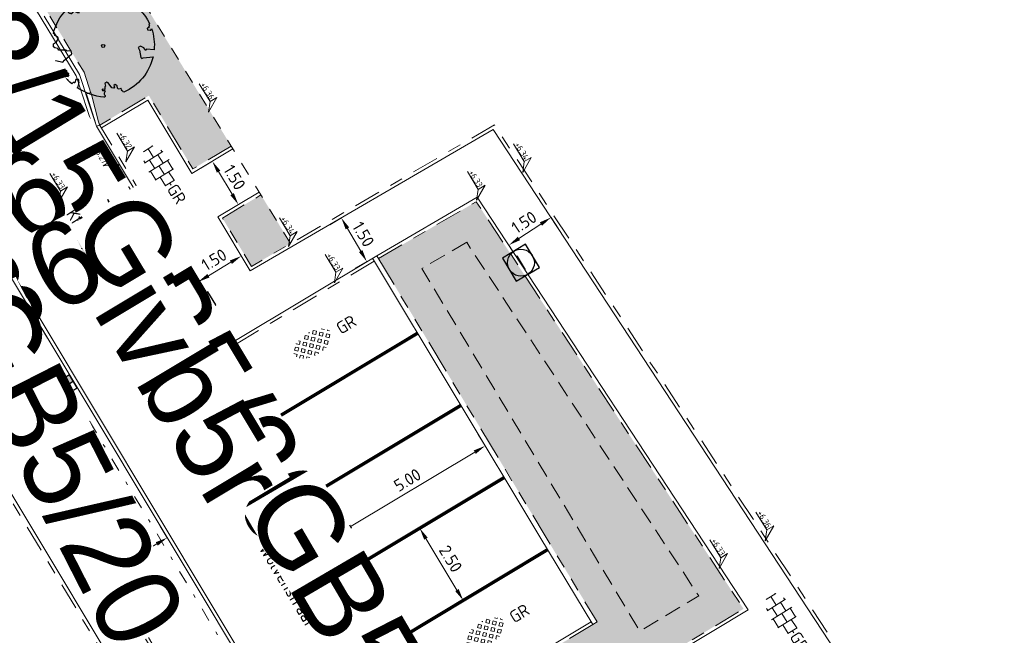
# Model space of a CAD drawing. Header units: metres. Extents: x 155090 to 155676, y 461362 to 461889.
# Tile 72 of 98: x 155256 to 155285, y 461663 to 461681. Entities that reach past the tile are written whole.
import ezdxf
from ezdxf.enums import TextEntityAlignment as Align

# ---------------------------------------------------------------- set-up
doc = ezdxf.new("R2018")
doc.units = ezdxf.units.M
for name, pattern in [('DASHED', [0.75, 0.5, -0.25]), ('VH-GELEIDEBAND', [6, 2, -2, 0, -2]), ('VH-OPSLUITBAND-SO', [10, 4, -2, 2, -2]), ('VH-TROTTOIRBAND_130-150', [15, 5, -2, 2, -2, 2, -2]), ('VW-5050_STREEP', [1, 0.5, -0.5]), ('XX-HIDDEN', [4, 2, -2]), ('ZZ-HIDDEN-SO', [4, 2, -2])]:
    doc.linetypes.add(name, pattern=pattern)
doc.layers.get('0').update_dxf_attribs({"lineweight": 18})
doc.layers.get('Defpoints').update_dxf_attribs({"lineweight": 18})
for name, color, linetype, lineweight in [('B-WE-VH-VERHARDING_HALFVERHARDING_GRASBETONSTEEN-S-200', 130, 'Continuous', 18), ('N-WE-GR-BOOM-S', 90, 'Continuous', 25), ('N-WE-RI-OVERIG_RIOOLPUT_INSPECTIE-S-200', 10, 'Continuous', 25), ('N-WE-VH-KANTOPSLUITING-T18', 10, 'Continuous', 18), ('N-WE-VH-KANTOPSLUITING_GELEIDEBAND_50 200-G', 20, 'VH-GELEIDEBAND', 18), ('N-WE-VH-KANTOPSLUITING_OPSLUITBAND_100X200-G', 150, 'VH-OPSLUITBAND-SO', 18), ('N-WE-VH-KANTOPSLUITING_TROTTOIRBAND_130 150X250-G', 210, 'VH-TROTTOIRBAND_130-150', 18), ('N-WE-VH-KANTOPSLUITING_VERLOOP-S', 10, 'Continuous', 9), ('N-WE-VH-KANTOPSLUITING_VERLOOPBAND-S', 7, 'Continuous', 18), ('N-WE-VH-KANTOPSLUITING_VOORKANT_BAND-G', 50, 'Continuous', 18), ('N-WE-VH-KANTVERHARDING_STREKLAAG-G', 60, 'Continuous', 18), ('N-WE-VH-MATERIAAL_GRENS-G', 7, 'XX-HIDDEN', 18), ('N-WE-VH-VERHARDING_SBS-KF-KLEUR-KV-S', 7, 'Continuous', 18), ('N-WE-VH-VERHARDING_TEGEL-KLEUR-DUN-S', 7, 'Continuous', 18), ('N-WE-VW-MARKERING_DWARS_OVERSTEEK_KANALISATIESTREEP50_010-G', 7, 'VW-5050_STREEP', 18), ('X-XX-AL-HOOGTELABEL-S', 7, 'Continuous', 18), ('X-XX-AL-M', 7, 'Continuous', 18), ('X-XX-AL-T18', 10, 'Continuous', 18)]:
    doc.layers.add(name, color=color, linetype=linetype, lineweight=lineweight)
for name, color, linetype, lineweight, true_color in [('N-WE-GR-Groen-A-200', 7, 'Continuous', 18, 0x52a500), ('N-WE-GR-MATERIAALGRENS-G', 7, 'ZZ-HIDDEN-SO', 18, 0x00e600), ('N-WE-RI-HWA_KOLK-S-200', 150, 'Continuous', 25, 0x007fff)]:
    doc.layers.add(name, color=color, linetype=linetype, lineweight=lineweight, true_color=true_color)
doc.styles.add('NLCS-ISO', font='NLCS-ISO.ttf')
doc.styles.add('NLCS-ISO-M200-T18', font='NLCS-ISO.ttf', dxfattribs={"height": 0.36})
doc.dimstyles.new('NLCS-M200-T18-PIJL_L2_H2', dxfattribs={"dimscale": 0.2, "dimtxt": 0.36, "dimasz": 1.8, "dimexe": 2, "dimexo": 2, "dimgap": 0.7, "dimtad": 1, "dimzin": 0, "dimdsep": 46, "dimtxsty": 'NLCS-ISO-M200-T18', "dimcen": 0, "dimdle": 2, "dimclrd": 256, "dimclre": 256, "dimclrt": 10, "dimazin": 0, "dimtfac": 1, "dimtofl": 0, "dimtmove": 0, "dimatfit": 3, "dimfxl": 2, "dimfxlon": 1, "dimtfill": 1, "dimtfillclr": 256, "dimtolj": 1, "dimtzin": 0, "dimlwd": -1, "dimlwe": -1, "dimarcsym": 0})

# ---------------------------------------------------------------- blocks, each defined once
blk = doc.blocks.new('*D35')
at = {"layer": 'Defpoints', "color": 0, "transparency": 16777216}
for p in [(155259.965, 461665.605), (155259.965, 461665.605), (155258.25, 461664.576)]:
    blk.add_point(p, dxfattribs=at)
at = {"layer": 'X-XX-AL-M', "transparency": 16777216}
for p, q in [((155259.965, 461665.605), (155259.759, 461665.948)), ((155258.559, 461664.761), (155259.656, 461665.419)), ((155258.25, 461664.576), (155258.044, 461664.919))]:
    blk.add_line(p, q, dxfattribs=at)
for points in [[(155259.626, 461665.471), (155259.687, 461665.368), (155259.965, 461665.605)], [(155258.528, 461664.812), (155258.59, 461664.709), (155258.25, 461664.576)]]:
    blk.add_solid(points, dxfattribs=at)
at = {"layer": 'X-XX-AL-M', "color": 10, "transparency": 16777216, "insert": (155258.943, 461665.364), "char_height": 0.36, "attachment_point": 5, "rotation": 30.9646, "style": 'NLCS-ISO-M200-T18', "bg_fill": 3, "box_fill_scale": 1.1, "bg_fill_color": 256, "bg_fill_true_color": 13158600, "bg_fill_transparency": 0}
blk.add_mtext('\\A1;2.00', dxfattribs=at)
blk = doc.blocks.new('*U32')
h = blk.add_hatch(color=254)
h.dxf.hatch_style = 1
edge = h.paths.add_edge_path()
edge.add_ellipse((-0.07, -0.2), major_axis=(-3.43, 0), ratio=0.525143, start_angle=0, end_angle=360)
at = {"lineweight": 9}
for p, q in [((-2.23, -0.74), (0, 1.48)), ((-0.1, 1.58), (1.48, 0)), ((-3.44, -0.47), (-2.97, 0)), ((-3.31, 0.34), (-1.48, -1.48)), ((-2.52, 1.03), (-1.48, 0)), ((-2.23, 0.74), (-1.57, 1.4)), ((-1.77, -1.77), (0, 0)), ((-0.74, 0.74), (1.48, -1.48)), ((0.74, 0.74), (1.4, 1.4)), ((0.74, -0.74), (2.46, 0.98)), ((1.06, -1.91), (2.97, 0)), ((2.23, 0.74), (3.31, -0.34)), ((-0.74, -0.74), (0.5, -1.99)), ((2.23, -0.74), (2.72, -1.24)), ((-0.52, -2), (0, -1.48))]:
    blk.add_line(p, q, dxfattribs=at)
at = {"style": 'NLCS-ISO'}
blk.add_attdef('FORMAAT', text='', height=1.8, dxfattribs=at).set_placement((-3.47, -0.22), align=Align.MIDDLE_RIGHT)
blk.add_attdef('KLEUR', text='', height=1.8, dxfattribs=at).set_placement((3.32, -0.22), align=Align.MIDDLE_LEFT)
blk = doc.blocks.new('*U46')
at = {"lineweight": 9}
for p, q in [((-1.84, 1.5), (-1.5, 1.5)), ((-1.5, -1.6), (-1.5, 1.6)), ((0, -1.78), (0, 1.78)), ((0, 1.5), (1.5, 1.5)), ((1.5, -1.6), (1.5, 1.6)), ((-3.08, 0.75), (-3, 0.75)), ((-3, -0.83), (-3, 0.83)), ((-3, 0), (-1.5, 0)), ((-1.5, 0.75), (0, 0.75)), ((0, 0), (1.5, 0)), ((1.5, 0.75), (3, 0.75)), ((3, -0.83), (3, 0.83)), ((3, 0), (3.39, 0)), ((-3.08, -0.75), (-3, -0.75)), ((-1.5, -0.75), (0, -0.75)), ((1.5, -0.75), (3, -0.75)), ((-1.84, -1.5), (-1.5, -1.5)), ((0, -1.5), (1.5, -1.5))]:
    blk.add_line(p, q, dxfattribs=at)
at = {"style": 'NLCS-ISO'}
blk.add_attdef('FORMAAT', text='', height=1.8, dxfattribs=at).set_placement((-3.18, 0), align=Align.MIDDLE_RIGHT)
blk.add_attdef('KLEUR', text='', height=1.8, dxfattribs=at).set_placement((3.49, 0), align=Align.MIDDLE_LEFT)
blk = doc.blocks.new('*U50')
at = {"lineweight": 30, "flags": 106}
blk.add_attdef('OB', text='', height=0.36, dxfattribs=at).set_placement((0, 0.1), align=Align.BOTTOM_CENTER)
blk = doc.blocks.new('*U51')
at = {"lineweight": 30, "flags": 106}
blk.add_attdef('OB', text='', height=0.36, dxfattribs=at).set_placement((0, 0.1), align=Align.BOTTOM_CENTER)
blk = doc.blocks.new('*D73')
at = {"layer": 'Defpoints', "color": 0, "transparency": 16777216}
for p in [(155271.265, 461675.27), (155271.362, 461675.122)]:
    blk.add_point(p, dxfattribs=at)
at = {"layer": 'X-XX-AL-M', "transparency": 16777216}
for p, q in [((155271.362, 461675.122), (155271.582, 461674.788)), ((155270.409, 461674.497), (155271.061, 461674.925)), ((155270.108, 461674.299), (155270.327, 461673.965))]:
    blk.add_line(p, q, dxfattribs=at)
for points in [[(155271.028, 461674.975), (155271.094, 461674.874), (155271.362, 461675.122)], [(155270.376, 461674.547), (155270.442, 461674.447), (155270.108, 461674.299)]]:
    blk.add_solid(points, dxfattribs=at)
at = {"layer": 'X-XX-AL-M', "color": 10, "transparency": 16777216, "insert": (155270.56, 461674.978), "char_height": 0.36, "attachment_point": 5, "rotation": 33.2563, "style": 'NLCS-ISO-M200-T18', "bg_fill": 3, "box_fill_scale": 1.1, "bg_fill_color": 256, "bg_fill_true_color": 13158600, "bg_fill_transparency": 0}
blk.add_mtext('\\A1;1.50', dxfattribs=at)
at = {"layer": 'Defpoints', "color": 0, "transparency": 16777216}
blk.add_point((155270.011, 461674.448), dxfattribs=at)
blk = doc.blocks.new('*D98')
at = {"layer": 'Defpoints', "color": 0, "transparency": 16777216}
for p in [(155265.136, 461675.108), (155265.172, 461675.129), (155265.927, 461673.833)]:
    blk.add_point(p, dxfattribs=at)
at = {"layer": 'X-XX-AL-M', "transparency": 16777216}
for p, q in [((155265.136, 461675.108), (155264.79, 461674.906)), ((155265.71, 461674.123), (155265.317, 461674.797)), ((155265.891, 461673.812), (155265.546, 461673.61))]:
    blk.add_line(p, q, dxfattribs=at)
for points in [[(155265.369, 461674.827), (155265.265, 461674.766), (155265.136, 461675.108)], [(155265.762, 461674.153), (155265.658, 461674.093), (155265.891, 461673.812)]]:
    blk.add_solid(points, dxfattribs=at)
at = {"layer": 'X-XX-AL-M', "color": 10, "transparency": 16777216, "insert": (155265.79, 461674.621), "char_height": 0.36, "attachment_point": 5, "rotation": 300.2332, "style": 'NLCS-ISO-M200-T18', "bg_fill": 3, "box_fill_scale": 1.1, "bg_fill_color": 256, "bg_fill_true_color": 13158600, "bg_fill_transparency": 0}
blk.add_mtext('\\A1;1.50', dxfattribs=at)
blk = doc.blocks.new('*U250')
at = {"lineweight": 18}
for p, q in [((-2.46, 2.07), (-2.46, 4.47)), ((-2.46, 4.47), (0, 0)), ((-8.66, 2.07), (-2.46, 2.07)), ((0, 0), (-2.46, 2.07))]:
    blk.add_line(p, q, dxfattribs=at)
at = {"lineweight": 18, "style": 'NLCS-ISO'}
blk.add_attdef('...', text='', height=1.8, dxfattribs=at).set_placement((-5.56, 1.65), align=Align.BOTTOM_CENTER)
blk = doc.blocks.new('SVH-GRASBETONSTEEN_02_KL-SO')
for p, q in [((-1.48, 1.29), (-1.69, 1.5)), ((-0.77, 1.29), (-0.41, 1.65)), ((-0.06, 1.29), (-0.41, 1.65)), ((0.3, 1.65), (0.22, 1.72)), ((0.3, 1.65), (0.36, 1.71)), ((0.65, 1.29), (0.99, 1.63)), ((1.36, 1.29), (1.04, 1.62)), ((-2.9, -0.13), (-3.26, 0.22)), ((-2.9, 0.58), (-2.55, 0.93)), ((-2.55, 0.22), (-2.9, 0.58)), ((-2.19, 0.58), (-2.55, 0.93)), ((-2.55, 0.22), (-2.19, 0.58)), ((-2.19, 1.29), (-2.16, 1.32)), ((-1.84, 0.93), (-2.19, 1.29)), ((-2.19, -0.13), (-1.84, 0.22)), ((-1.84, 0.93), (-1.48, 1.29)), ((-1.48, -0.13), (-1.84, 0.22)), ((-1.48, 0.58), (-1.13, 0.93)), ((-1.13, 0.22), (-1.48, 0.58)), ((-0.77, 0.58), (-1.13, 0.93)), ((-1.13, 0.22), (-0.77, 0.58)), ((-0.41, 0.93), (-0.77, 1.29)), ((-0.77, -0.13), (-0.41, 0.22)), ((-0.41, 0.93), (-0.06, 1.29)), ((-0.06, -0.13), (-0.41, 0.22)), ((-0.06, 0.58), (0.3, 0.93)), ((0.3, 0.22), (-0.06, 0.58)), ((0.65, 0.58), (0.3, 0.93)), ((0.3, 0.22), (0.65, 0.58)), ((1.01, 0.93), (0.65, 1.29)), ((0.65, -0.13), (1.01, 0.22)), ((1.01, 0.93), (1.36, 1.29)), ((1.36, -0.13), (1.01, 0.22)), ((1.36, 0.58), (1.72, 0.93)), ((1.72, 0.22), (1.36, 0.58)), ((2.08, 0.58), (1.72, 0.93)), ((1.72, 0.22), (2.08, 0.58)), ((2.08, -0.13), (2.43, 0.22)), ((2.43, 0.93), (2.13, 1.24)), ((2.43, 0.93), (2.5, 1)), ((2.79, -0.13), (2.43, 0.22)), ((2.79, 0.58), (2.85, 0.65)), ((3.02, 0.35), (2.79, 0.58)), ((-3.18, -0.41), (-2.9, -0.13)), ((-2.87, -0.81), (-2.55, -0.49)), ((-2.19, -0.84), (-2.55, -0.49)), ((-2.47, -1.12), (-2.19, -0.84)), ((-1.84, -0.49), (-2.19, -0.13)), ((-1.99, -1.36), (-1.84, -1.2)), ((-1.84, -0.49), (-1.48, -0.13)), ((-1.53, -1.51), (-1.84, -1.2)), ((-1.48, -0.84), (-1.13, -0.49)), ((-1.13, -1.2), (-1.48, -0.84)), ((-0.77, -0.84), (-1.13, -0.49)), ((-1.13, -1.2), (-0.77, -0.84)), ((-0.41, -0.49), (-0.77, -0.13)), ((-0.77, -1.56), (-0.41, -1.2)), ((-0.41, -0.49), (-0.06, -0.13)), ((-0.06, -1.56), (-0.41, -1.2)), ((-0.06, -0.84), (0.3, -0.49)), ((0.3, -1.2), (-0.06, -0.84)), ((0.65, -0.84), (0.3, -0.49)), ((0.3, -1.2), (0.65, -0.84)), ((1.01, -0.49), (0.65, -0.13)), ((0.65, -1.56), (1.01, -1.2)), ((1.01, -0.49), (1.36, -0.13)), ((1.32, -1.51), (1.01, -1.2)), ((1.36, -0.84), (1.72, -0.49)), ((1.72, -1.2), (1.36, -0.84)), ((2.08, -0.84), (1.72, -0.49)), ((1.72, -1.2), (2.08, -0.84)), ((2.43, -0.49), (2.08, -0.13)), ((2.43, -0.49), (2.79, -0.13)), ((-0.66, -1.66), (-0.77, -1.56)), ((-0.19, -1.69), (-0.06, -1.56)), ((0.73, -1.63), (0.65, -1.56))]:
    blk.add_line(p, q)
at = {"style": 'NLCS-ISO'}
blk.add_attdef('FORMAAT', text='', height=1.8, dxfattribs=at).set_placement((-4.31, -0.13), align=Align.MIDDLE_RIGHT)
blk.add_attdef('KLEUR', text='', height=1.8, dxfattribs=at).set_placement((4.19, -0.13), align=Align.MIDDLE_LEFT)
at = {"style": 'NLCS-ISO', "flags": 1}
blk.add_attdef('FUNCTIE', text='', height=1.8, dxfattribs=at).set_placement((-0.06, -2.88), align=Align.TOP_CENTER)
blk = doc.blocks.new('*D286')
at = {"layer": 'Defpoints', "color": 0, "transparency": 16777216}
for p in [(155269.405, 461668.333), (155265.119, 461665.758), (155265.119, 461665.758)]:
    blk.add_point(p, dxfattribs=at)
at = {"layer": 'X-XX-AL-M', "transparency": 16777216}
for p, q in [((155269.405, 461668.333), (155269.2, 461668.676)), ((155269.097, 461668.147), (155265.428, 461665.944)), ((155265.119, 461665.758), (155264.913, 461666.101))]:
    blk.add_line(p, q, dxfattribs=at)
for points in [[(155269.066, 461668.199), (155269.128, 461668.096), (155269.405, 461668.333)], [(155265.397, 461665.995), (155265.459, 461665.892), (155265.119, 461665.758)]]:
    blk.add_solid(points, dxfattribs=at)
at = {"layer": 'X-XX-AL-M', "color": 10, "transparency": 16777216, "insert": (155267.098, 461667.32), "char_height": 0.36, "attachment_point": 5, "rotation": 30.9905, "style": 'NLCS-ISO-M200-T18', "bg_fill": 3, "box_fill_scale": 1.1, "bg_fill_color": 256, "bg_fill_true_color": 13158600, "bg_fill_transparency": 0}
blk.add_mtext('\\A1;5.00', dxfattribs=at)
blk = doc.blocks.new('*D287')
at = {"layer": 'Defpoints', "color": 0, "transparency": 16777216}
for p in [(155267.692, 461666.025), (155268.754, 461663.742), (155268.984, 461663.88)]:
    blk.add_point(p, dxfattribs=at)
at = {"layer": 'X-XX-AL-M', "transparency": 16777216}
for p, q in [((155267.462, 461665.886), (155267.119, 461665.68)), ((155267.648, 461665.578), (155268.568, 461664.05)), ((155268.754, 461663.742), (155268.411, 461663.535))]:
    blk.add_line(p, q, dxfattribs=at)
for points in [[(155267.699, 461665.609), (155267.596, 461665.547), (155267.462, 461665.886)], [(155268.62, 461664.081), (155268.517, 461664.019), (155268.754, 461663.742)]]:
    blk.add_solid(points, dxfattribs=at)
at = {"layer": 'X-XX-AL-M', "color": 10, "transparency": 16777216, "insert": (155268.382, 461664.979), "char_height": 0.36, "attachment_point": 5, "rotation": 301.0715, "style": 'NLCS-ISO-M200-T18', "bg_fill": 3, "box_fill_scale": 1.1, "bg_fill_color": 256, "bg_fill_true_color": 13158600, "bg_fill_transparency": 0}
blk.add_mtext('\\A1;2.50', dxfattribs=at)
blk = doc.blocks.new('SVH-VERLOOPBAND_TROTTOIRBAND 130 150X250 HD_OPSLUITBAND 100X200 HD_RECHTS_L1000-MM_DYN')
blk.add_lwpolyline([(1000, 100), (900, 100), (100, 150), (0, 150), (0, 0), (1000, 0)], close=True)
blk.add_lwpolyline([(100, 20), (0, 20), (100, 20), (900, 0)])
blk = doc.blocks.new('SVH-GELEIDEBAND INRITVERLOOPBAND_50 200X200_RECHTS_L1000_HD-MM')
blk.add_lwpolyline([(1000, 0), (0, 0), (0, 200), (1000, 200)], close=True)
blk.add_lwpolyline([(100, 0), (900, 150), (1000, 150)])
blk = doc.blocks.new('*U319')
at = {"lineweight": 30, "flags": 106}
blk.add_attdef('OB', text='', height=0.36, dxfattribs=at).set_placement((0, 0.1), align=Align.BOTTOM_CENTER)
blk = doc.blocks.new('*D321')
at = {"layer": 'Defpoints', "color": 0, "transparency": 16777216}
for p in [(155261.306, 461676.791), (155262.078, 461675.506), (155262.078, 461675.506)]:
    blk.add_point(p, dxfattribs=at)
at = {"layer": 'X-XX-AL-M', "transparency": 16777216}
for p, q in [((155261.306, 461676.791), (155260.963, 461676.586)), ((155261.491, 461676.483), (155261.893, 461675.814)), ((155262.078, 461675.506), (155261.735, 461675.3))]:
    blk.add_line(p, q, dxfattribs=at)
for points in [[(155261.543, 461676.514), (155261.44, 461676.452), (155261.306, 461676.791)], [(155261.944, 461675.845), (155261.841, 461675.783), (155262.078, 461675.506)]]:
    blk.add_solid(points, dxfattribs=at)
at = {"layer": 'X-XX-AL-M', "color": 10, "transparency": 16777216, "insert": (155261.966, 461676.313), "char_height": 0.36, "attachment_point": 5, "rotation": 300.9905, "style": 'NLCS-ISO-M200-T18', "bg_fill": 3, "box_fill_scale": 1.1, "bg_fill_color": 256, "bg_fill_true_color": 13158600, "bg_fill_transparency": 0}
blk.add_mtext('\\A1;1.50', dxfattribs=at)
blk = doc.blocks.new('*D322')
at = {"layer": 'Defpoints', "color": 0, "transparency": 16777216}
for p in [(155262.086, 461674.11), (155262.166, 461673.976)]:
    blk.add_point(p, dxfattribs=at)
at = {"layer": 'X-XX-AL-M', "transparency": 16777216}
for p, q in [((155262.166, 461673.976), (155262.372, 461673.634)), ((155261.189, 461673.389), (155261.857, 461673.791)), ((155260.88, 461673.204), (155261.086, 461672.861))]:
    blk.add_line(p, q, dxfattribs=at)
for points in [[(155261.827, 461673.842), (155261.888, 461673.74), (155262.166, 461673.976)], [(155261.158, 461673.441), (155261.22, 461673.338), (155260.88, 461673.204)]]:
    blk.add_solid(points, dxfattribs=at)
at = {"layer": 'X-XX-AL-M', "color": 10, "transparency": 16777216, "insert": (155261.358, 461673.865), "char_height": 0.36, "attachment_point": 5, "rotation": 30.9905, "style": 'NLCS-ISO-M200-T18', "bg_fill": 3, "box_fill_scale": 1.1, "bg_fill_color": 256, "bg_fill_true_color": 13158600, "bg_fill_transparency": 0}
blk.add_mtext('\\A1;1.50', dxfattribs=at)
at = {"layer": 'Defpoints', "color": 0, "transparency": 16777216}
blk.add_point((155260.8, 461673.337), dxfattribs=at)
blk = doc.blocks.new('SGR-BOOM_05')
blk.add_lwpolyline([(0.433, 4.712), (0.441, 4.722), (0.45, 4.731), (0.457, 4.739), (0.465, 4.746), (0.473, 4.754), (0.48, 4.761), (0.487, 4.77), (0.494, 4.779), (0.501, 4.79), (0.508, 4.802), (0.513, 4.817), (0.516, 4.836), (0.517, 4.858), (0.515, 4.885), (0.509, 4.916), (0.475, 5.034, -0.52938), (0.529, 5.099, -0.087139), (2.218, 4.625, -0.372341), (2.284, 4.473), (2.354, 4.119), (2.18, 3.946), (1.992, 3.985), (1.767, 3.817), (1.853, 3.602), (2.086, 3.527), (2.712, 3.671), (2.864, 3.587), (2.85, 3.453), (2.707, 3.365), (2.577, 2.941), (2.743, 2.67), (3.168, 3.347, -0.504641), (3.406, 3.14, 0.331948), (3.544, 2.921, 0.282008), (3.993, 3.004), (3.957, 2.985, -0.512156), (4.163, 2.984, -0.16076), (5.094, -0.056), (4.977, -0.169), (4.976, -0.294), (4.862, -0.315), (4.876, -0.438), (4.698, -0.381), (4.644, -0.519), (4.864, -0.665), (4.933, -0.72), (5.054, -0.599, -0.106371), (4.341, -2.61), (3.705, -2.201), (3.588, -2.282), (3.512, -1.945), (3.286, -1.673), (3.024, -1.676), (3.03, -1.99), (2.83, -2.678), (2.861, -2.809), (3.005, -2.829), (3.93, -3.183, -0.236298), (-0.225, -5.013, 0.159625), (-0.347, -4.77, 0.350802), (-0.315, -4.528, -0.504641), (-0.6, -4.393), (-0.531, -4.17), (-0.647, -3.962), (-0.802, -3.978), (-0.825, -4.144), (-0.942, -4.211), (-1.08, -4.106), (-1.2, -3.475), (-1.291, -3.384), (-1.522, -3.391), (-1.586, -3.665), (-1.68, -3.694), (-1.769, -3.923), (-2.003, -3.798, 0.733583), (-1.918, -3.973, -0.861625), (-1.87, -4.128, 0.279978), (-2.043, -4.393), (-2.036, -4.403, -0.827056), (-2.208, -4.583, -0.116774), (-4.152, -2.556), (-4.114, -2.549), (-4.084, -2.541), (-4.059, -2.531), (-4.039, -2.52), (-4.024, -2.509), (-4.013, -2.498), (-4.004, -2.486), (-3.768, -2.184), (-3.762, -2.173), (-3.758, -2.163), (-3.755, -2.153), (-3.752, -2.143), (-3.748, -2.133), (-3.745, -2.123), (-3.74, -2.111), (-3.735, -2.099), (-3.729, -2.085), (-3.721, -2.071), (-3.713, -2.056), (-3.705, -2.04), (-3.697, -2.024), (-3.689, -2.007), (-3.682, -1.991), (-3.676, -1.975), (-3.671, -1.959), (-3.668, -1.944), (-3.666, -1.929), (-3.665, -1.916), (-3.666, -1.904), (-3.668, -1.893), (-3.671, -1.884), (-3.676, -1.877), (-3.682, -1.872), (-3.69, -1.869), (-3.698, -1.867), (-3.708, -1.866), (-3.718, -1.865), (-3.729, -1.864), (-3.74, -1.863), (-3.752, -1.86), (-3.764, -1.856), (-3.776, -1.85), (-3.788, -1.843), (-3.801, -1.835), (-3.813, -1.826), (-3.826, -1.816), (-3.84, -1.806), (-3.853, -1.796), (-3.866, -1.785), (-3.88, -1.774), (-3.893, -1.762), (-3.907, -1.75), (-4.15, -2.028), (-4.162, -2.015), (-4.173, -2), (-4.183, -1.984), (-4.193, -1.968), (-4.204, -1.951), (-4.219, -1.938), (-4.242, -1.928), (-4.274, -1.924), (-4.319, -1.929), (-4.379, -1.942), (-4.457, -1.967, -0.040997), (-4.791, -1.027), (-4.617, -1.057), (-4.463, -1.156), (-4.38, -1.082), (-4.281, -0.927), (-4.376, -0.782), (-4.323, -0.567), (-4.52, -0.551), (-4.652, -0.423), (-4.892, -0.58, -0.05814), (-4.988, 0.829), (-4.852, 0.802), (-4.298, 0.364), (-4.06, 0.447), (-3.128, 0.693), (-3.049, 1), (-3.409, 1.144), (-3.464, 1.261), (-4.121, 1.584), (-4.136, 1.769), (-4.358, 1.957), (-4.448, 2.14), (-4.297, 2.378), (-3.958, 2.431), (-3.65, 2.633), (-3.646, 2.84), (-3.838, 3.066), (-3.787, 3.162), (-3.863, 3.31, -0.13428), (-1.664, 4.835, -0.541727), (-1.597, 4.783), (-1.608, 4.639), (-1.605, 4.565), (-1.595, 4.508), (-1.579, 4.465), (-1.558, 4.434), (-1.535, 4.41), (-1.511, 4.392), (-1.487, 4.376), (-1.465, 4.359), (-1.446, 4.342), (-1.428, 4.325), (-1.411, 4.309), (-1.395, 4.295), (-1.38, 4.284), (-1.364, 4.276), (-1.347, 4.272), (-1.33, 4.272), (-1.312, 4.277), (-1.292, 4.285), (-1.273, 4.294), (-1.252, 4.305), (-1.232, 4.316), (-1.211, 4.327), (-1.189, 4.336), (-1.168, 4.342), (-1.147, 4.347), (-1.126, 4.35), (-1.105, 4.353), (-1.085, 4.356), (-1.066, 4.36), (-1.048, 4.365), (-1.031, 4.372), (-1.015, 4.382), (-1, 4.394), (-0.986, 4.408), (-0.973, 4.424), (-0.963, 4.324), (-0.94, 4.298), (-0.834, 4.118), (-0.611, 3.996), (-0.927, 4.508), (-0.921, 4.523), (-0.917, 4.539), (-0.915, 4.553), (-0.916, 4.568), (-0.92, 4.583), (-0.927, 4.598), (-0.938, 4.613), (-0.953, 4.629), (-0.972, 4.647), (-0.994, 4.667), (-1.02, 4.691), (-1.05, 4.719), (-1.082, 4.754), (-1.117, 4.795), (-1.199, 4.901, -0.543104), (-1.171, 4.981, -0.046766), (-0.234, 5.117, -0.385168), (-0.182, 5.074), (-0.152, 4.882), (-0.138, 4.822), (-0.121, 4.78), (-0.104, 4.753), (-0.085, 4.737), (-0.066, 4.73), (-0.047, 4.727), (-0.027, 4.726), (-0.009, 4.724), (0.009, 4.72), (0.027, 4.716), (0.044, 4.71), (0.061, 4.704), (0.077, 4.697), (0.093, 4.689), (0.109, 4.682), (0.124, 4.675), (0.139, 4.668), (0.153, 4.66), (0.167, 4.653), (0.18, 4.645), (0.191, 4.638), (0.202, 4.629), (0.211, 4.621), (0.219, 4.611), (0.225, 4.602), (0.231, 4.593), (0.236, 4.584), (0.242, 4.576), (0.247, 4.569), (0.253, 4.564), (0.26, 4.56), (0.269, 4.559), (0.278, 4.56), (0.289, 4.563), (0.3, 4.568), (0.312, 4.574), (0.324, 4.582), (0.336, 4.592), (0.348, 4.603), (0.36, 4.616), (0.371, 4.63), (0.382, 4.644), (0.393, 4.659), (0.404, 4.673), (0.414, 4.687), (0.423, 4.7)], format="xyb", close=True)
blk.add_circle((0, 0), 0.15)
blk = doc.blocks.new('SRI-PUT_INSPECTIE-SO')
at = {"flags": 128}
blk.add_lwpolyline([(-2, -2), (2, -2), (2, 2), (-2, 2)], close=True, dxfattribs=at)
blk.add_circle((0, 0), 2)
at = {"style": 'NLCS-ISO'}
blk.add_text('I', height=2.5, dxfattribs=at).set_placement((0, -0.01), align=Align.MIDDLE_CENTER)
blk = doc.blocks.new('SRI-KOLK_RWS-SO')
h = blk.add_hatch(color=256)
h.dxf.hatch_style = 1
h.paths.add_polyline_path([(0, 0), (1.125, 0), (1.125, 1.5), (0, 1.5)])
blk.add_line((0, 0), (0, 1.5))
blk.add_lwpolyline([(-1.125, 0), (1.125, 0), (1.125, 1.5), (-1.125, 1.5)], close=True)

msp = doc.modelspace()

# ---------------------------------------------------------------- hatches: boundary and pattern name
at = {"layer": 'N-WE-GR-Groen-A-200', "true_color": 0x7fff00, "transparency": 33554585}
h = msp.add_hatch(color=70, dxfattribs=at)
h.dxf.hatch_style = 1
h.paths.add_polyline_path([(155251.738, 461693.867), (155251.564, 461694.69), (155251.45, 461695.524), (155251.339, 461697.937), (155251.195, 461697.992), (155247.51, 461695.775), (155247.51, 461695.775), (155247.968, 461695.117), (155248.02, 461695.031), (155256.438, 461681.176), (155257.496, 461679.435), (155257.727, 461678.735), (155257.931, 461677.96), (155257.962, 461677.865), (155259.422, 461678.741), (155259.977, 461677.816), (155260.73, 461676.562), (155261.864, 461677.244)])
h = msp.add_hatch(color=70, dxfattribs=at)
h.dxf.hatch_style = 1
h.paths.add_polyline_path([(155263.63, 461674.345), (155262.749, 461675.792), (155261.605, 461675.105), (155262.468, 461673.668)])
h = msp.add_hatch(color=70, dxfattribs=at)
h.dxf.hatch_style = 1
h.paths.add_polyline_path([(155277.076, 461663.492), (155269.142, 461675.59), (155266.238, 461673.898), (155271.156, 461665.71), (155272.728, 461663.101), (155272.6, 461663.023), (155268.488, 461660.546), (155269.473, 461658.911)])

# ---------------------------------------------------------------- linework, layer by layer
at = {"layer": 'N-WE-VH-KANTOPSLUITING_GELEIDEBAND_50 200-G', "ltscale": 0.2, "flags": 128}
for points in [[(155243.843, 461692.567), (155253.755, 461676.251), (155254.26, 461674.725), (155262.715, 461660.633), (155262.915, 461660.3)], [(155260.697, 461673.509), (155266.914, 461663.158), (155269.473, 461658.911)]]:
    msp.add_lwpolyline(points, dxfattribs=at)
at = {"layer": 'N-WE-VH-KANTOPSLUITING_OPSLUITBAND_100X200-G', "ltscale": 0.2, "flags": 128}
for points in [[(155261.865, 461677.244), (155260.73, 461676.562), (155259.977, 461677.816), (155259.422, 461678.741), (155257.964, 461677.866)], [(155257.931, 461677.959), (155257.959, 461677.874), (155258.519, 461676.941), (155260.096, 461674.315)], [(155349.705, 461650.855), (155322.438, 461634.926), (155304.696, 461624.474), (155269.679, 461677.871), (155262.468, 461673.668), (155261.605, 461675.105), (155262.748, 461675.791)], [(155269.388, 461658.859), (155277.076, 461663.492), (155269.142, 461675.59), (155266.238, 461673.898)], [(155254.425, 461674.448), (155252.882, 461673.522), (155263.618, 461655.629), (155265.254, 461656.61)], [(155251.693, 461672.783), (155262.462, 461654.835)], [(155272.599, 461663.023), (155268.488, 461660.546)]]:
    msp.add_lwpolyline(points, dxfattribs=at)
at = {"layer": 'N-WE-VH-KANTOPSLUITING_TROTTOIRBAND_130 150X250-G', "ltscale": 0.2, "flags": 128}
for points in [[(155247.968, 461695.117), (155256.438, 461681.176), (155257.496, 461679.435), (155257.727, 461678.734)], [(155266.185, 461673.985), (155271.156, 461665.71), (155272.728, 461663.101)]]:
    msp.add_lwpolyline(points, dxfattribs=at)
at = {"layer": 'N-WE-VH-KANTOPSLUITING_VOORKANT_BAND-G', "ltscale": 0.2, "flags": 128}
msp.add_lwpolyline([(155256.309, 461681.098), (155257.359, 461679.371), (155257.868, 461677.832), (155258.433, 461676.89), (155266.743, 461663.055), (155285.227, 461632.378), (155293.115, 461619.426, 0.408681), (155301.263, 461617.363), (155351.043, 461646.4, 0.428626), (155352.38, 461652.038), (155350.758, 461654.528)], format="xyb", dxfattribs=at)
for points in [[(155261.916, 461677.158), (155260.695, 461676.425), (155259.891, 461677.765), (155259.387, 461678.604), (155258.015, 461677.781)], [(155349.755, 461650.769), (155322.489, 461634.84), (155304.665, 461624.339), (155269.647, 461677.737), (155262.433, 461673.532), (155261.468, 461675.139), (155262.697, 461675.877)], [(155269.439, 461658.774), (155277.216, 461663.46), (155269.173, 461675.724), (155266.186, 461673.984)], [(155254.374, 461674.534), (155252.745, 461673.557), (155263.584, 461655.492), (155265.307, 461656.525)], [(155266.057, 461673.908), (155271.027, 461665.633), (155272.6, 461663.023)], [(155272.548, 461663.109), (155268.437, 461660.631)], [(155272.6, 461663.023), (155272.728, 461663.101)]]:
    msp.add_lwpolyline(points, dxfattribs=at)
at = {"layer": 'N-WE-VH-KANTVERHARDING_STREKLAAG-G', "ltscale": 0.2, "flags": 128}
msp.add_lwpolyline([(155248.026, 461694.532, 0.000254), (155248.029, 461694.525), (155256.22, 461681.044), (155257.263, 461679.327), (155257.772, 461677.788), (155258.343, 461676.836), (155266.653, 461663.001), (155268.746, 461659.528)], format="xyb", dxfattribs=at)
at = {"layer": 'N-WE-VH-MATERIAAL_GRENS-G', "ltscale": 0.2, "flags": 128}
msp.add_lwpolyline([(155263.63, 461674.345), (155251.738, 461693.867), (155251.564, 461694.69), (155251.45, 461695.524), (155251.339, 461697.937), (155251.195, 461697.992)], dxfattribs=at)
at = {"layer": 'N-WE-VW-MARKERING_DWARS_OVERSTEEK_KANALISATIESTREEP50_010-G', "ltscale": 0.4, "const_width": 0.1, "flags": 128}
for points in [[(155267.395, 461671.679), (155263.281, 461669.208)], [(155268.683, 461669.536), (155264.568, 461667.065)], [(155269.97, 461667.393), (155265.855, 461664.921)], [(155271.258, 461665.25), (155267.146, 461662.773)]]:
    msp.add_lwpolyline(points, dxfattribs=at)

# ---------------------------------------------------------------- block references
at = {"layer": 'B-WE-VH-VERHARDING_HALFVERHARDING_GRASBETONSTEEN-S-200', "xscale": 0.2, "yscale": 0.2, "zscale": 0.2, "rotation": 31.24885404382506}
for p in [(155264.304, 461671.376), (155269.445, 461662.795)]:
    msp.add_blockref('SVH-GRASBETONSTEEN_02_KL-SO', p, dxfattribs=at).add_auto_attribs({'KLEUR': 'GR'})
at = {"layer": 'N-WE-GR-BOOM-S', "rotation": 26.5502593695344}
for p, xscale, yscale, zscale in [((155258.065, 461680.217), 0.2997035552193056, 0.2997035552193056, 0.2997035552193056), ((155277.468, 461659.103), 0.5889191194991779, 0.5889191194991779, 0.5889191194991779)]:
    msp.add_blockref('SGR-BOOM_05', p, dxfattribs=dict(at, xscale=xscale, yscale=yscale, zscale=zscale))
at = {"layer": 'N-WE-RI-HWA_KOLK-S-200', "xscale": 0.2, "yscale": 0.2, "zscale": 0.2, "rotation": 121.2796966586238}
msp.add_blockref('SRI-KOLK_RWS-SO', (155257.178, 461670.249), dxfattribs=at)
at = {"layer": 'N-WE-RI-OVERIG_RIOOLPUT_INSPECTIE-S-200', "xscale": 0.25, "yscale": 0.25, "zscale": 0.25, "rotation": 297.0599712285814}
msp.add_blockref('SRI-PUT_INSPECTIE-SO', (155257.747, 461675.45), dxfattribs=at)
at = {"layer": 'N-WE-VH-KANTOPSLUITING-T18'}
ref = msp.add_blockref('*U51', (155252.27, 461686.849), dxfattribs=dict(at, xscale=0.75, yscale=0.75, zscale=0.75, rotation=301.209683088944))
lines = msp.add_mtext('TB13/15', dxfattribs={"layer": '0', "insert": (155252.334, 461686.888), "char_height": 2.5, "attachment_point": 1, "rotation": 301.2097, "bg_fill": 3, "box_fill_scale": 1, "bg_fill_color": 256, "bg_fill_transparency": 0})
ref.add_attrib('OB', '', (155252.334, 461686.888), dxfattribs={"flags": 32}).embed_mtext(lines)
ref = msp.add_blockref('*U51', (155250.265, 461674.167), dxfattribs=dict(at, xscale=0.75, yscale=0.75, zscale=0.75, rotation=27.90539758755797))
lines = msp.add_mtext('OB6', dxfattribs={"layer": '0', "insert": (155250.23, 461674.233), "char_height": 2.5, "attachment_point": 1, "rotation": 27.9054, "bg_fill": 3, "box_fill_scale": 1, "bg_fill_color": 256, "bg_fill_transparency": 0})
ref.add_attrib('OB', '', (155250.23, 461674.233), dxfattribs={"flags": 62}).embed_mtext(lines)
ref = msp.add_blockref('*U51', (155251.245, 461672.094), dxfattribs=dict(at, xscale=0.75, yscale=0.75, zscale=0.75, rotation=27.90539758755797))
lines = msp.add_mtext('OB6', dxfattribs={"layer": '0', "insert": (155251.21, 461672.16), "char_height": 2.5, "attachment_point": 1, "rotation": 27.9054, "bg_fill": 3, "box_fill_scale": 1, "bg_fill_color": 256, "bg_fill_transparency": 0})
ref.add_attrib('OB', '', (155251.21, 461672.16), dxfattribs={"flags": 62}).embed_mtext(lines)
at = {"layer": 'N-WE-VH-KANTOPSLUITING_VERLOOP-S', "xscale": 0.0009999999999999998, "yscale": 0.0009999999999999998, "zscale": 0.0009999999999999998, "rotation": 300.9905438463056}
msp.add_blockref('SVH-GELEIDEBAND INRITVERLOOPBAND_50 200X200_RECHTS_L1000_HD-MM', (155260.01, 461674.264), dxfattribs=at)
at = {"layer": 'N-WE-VH-KANTOPSLUITING_VERLOOPBAND-S', "xscale": 0.001, "yscale": 0.001, "zscale": 0.001, "rotation": 288.3022812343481}
msp.add_blockref('SVH-VERLOOPBAND_TROTTOIRBAND 130 150X250 HD_OPSLUITBAND 100X200 HD_RECHTS_L1000-MM_DYN', (155257.553, 461678.783), dxfattribs=at)
at = {"layer": 'N-WE-VH-VERHARDING_SBS-KF-KLEUR-KV-S', "xscale": 0.2, "yscale": 0.2, "zscale": 0.2, "rotation": 302.9137740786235}
msp.add_blockref('*U32', (155257.802, 461674.329), dxfattribs=at).add_auto_attribs({'FORMAAT': 'KF', 'KLEUR': 'RD'})
at = {"layer": 'N-WE-VH-VERHARDING_TEGEL-KLEUR-DUN-S'}
ref = msp.add_blockref('*U46', (155259.722, 461676.653), dxfattribs=dict(at, xscale=0.2000000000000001, yscale=0.2000000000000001, zscale=0.2000000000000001, rotation=302.117952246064))
ref.add_attrib('KLEUR', 'GR', dxfattribs={"layer": '0', "height": 0.36, "rotation": 302.118, "style": 'NLCS-ISO'}).set_placement((155260.094, 461676.061), align=Align.MIDDLE_LEFT)
ref = msp.add_blockref('*U46', (155278.209, 461663.351), dxfattribs=dict(at, xscale=0.2000000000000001, yscale=0.2000000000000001, zscale=0.2000000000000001, rotation=302.117952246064))
ref.add_attrib('KLEUR', 'GR', dxfattribs={"layer": '0', "height": 0.36, "rotation": 302.118, "style": 'NLCS-ISO'}).set_placement((155278.581, 461662.759), align=Align.MIDDLE_LEFT)
at = {"layer": 'X-XX-AL-HOOGTELABEL-S', "xscale": 0.1, "yscale": 0.1, "zscale": 0.1, "rotation": 301.3739453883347}
for p, values in [((155261.188, 461678.247), {'...': '+6.36'}), ((155258.742, 461676.778), {'...': '+6.32'}), ((155270.52, 461676.462), {'...': '+6.34'}), ((155256.753, 461675.585), {'...': '+6.33'}), ((155269.152, 461675.637), {'...': '+6.33'}), ((155263.569, 461674.259), {'...': '+6.34'}), ((155277.719, 461665.517), {'...': '+6.36'}), ((155276.35, 461664.692), {'...': '+6.33'})]:
    msp.add_blockref('*U250', p, dxfattribs=at).add_auto_attribs(values)
at = {"layer": 'X-XX-AL-HOOGTELABEL-S'}
ref = msp.add_blockref('*U250', (155258.57, 461676.675), dxfattribs=dict(at, xscale=-0.1, yscale=0.1, zscale=0.1, rotation=121.3739448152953))
ref.add_attrib('...', '+6.27', dxfattribs={"layer": '0', "lineweight": 18, "height": 0.18, "rotation": 301.3739, "style": 'NLCS-ISO'}).set_placement((155257.863, 461676.896), align=Align.BOTTOM_CENTER)

# ---------------------------------------------------------------- texts
at = {"layer": 'X-XX-AL-T18', "style": 'NLCS-ISO-M200-T18'}
msp.add_text('Wolvenstraat', height=0.36, rotation=301.1, dxfattribs=at).set_placement((155263.543, 461664.196), align=Align.MIDDLE)

# ---------------------------------------------------------------- next in the draw order: dimensions: what is measured, and where the dimension line sits
at = {"layer": 'X-XX-AL-M'}
for p1, p2, distance, picture, middle in [((155270.011, 461674.448), (155271.265, 461675.27), -0.177, '*D73', (155270.56, 461674.978)), ((155265.927, 461673.833), (155265.172, 461675.129), 0.042, '*D98', (155265.79, 461674.621)), ((155258.25, 461664.576), (155259.965, 461665.605), 0, '*D35', (155258.943, 461665.364))]:
    dim = msp.add_aligned_dim(p1=p1, p2=p2, distance=distance, dimstyle='NLCS-M200-T18-PIJL_L2_H2', override={"dimtxsty": 'NLCS-ISO-M200-T18', "dimtfill": 1}, dxfattribs=at)
    dim.commit()
    dim.dimension.update_dxf_attribs({"geometry": picture, "text_midpoint": middle})

# ---------------------------------------------------------------- next in the draw order: linework, layer by layer
at = {"layer": 'N-WE-VH-KANTOPSLUITING_OPSLUITBAND_100X200-G', "ltscale": 0.2, "flags": 128}
msp.add_lwpolyline([(155266.108, 461673.822), (155261.993, 461671.351)], dxfattribs=at)
at = {"layer": 'N-WE-VH-KANTOPSLUITING_VOORKANT_BAND-G', "ltscale": 0.2, "flags": 128}
for points in [[(155266.185, 461673.985), (155261.942, 461671.437)], [(155211.333, 461627.457), (155262.581, 461654.831), (155251.75, 461672.882), (155201.362, 461645.967)]]:
    msp.add_lwpolyline(points, dxfattribs=at)
at = {"layer": 'N-WE-VH-KANTVERHARDING_STREKLAAG-G', "ltscale": 0.2}
msp.add_lwpolyline([(155244.363, 461692.298), (155254.033, 461676.38), (155254.539, 461674.853), (155262.976, 461660.791), (155265.044, 461657.358)], dxfattribs=at)

# ---------------------------------------------------------------- next in the draw order: block references
at = {"layer": 'B-WE-VH-VERHARDING_HALFVERHARDING_GRASBETONSTEEN-S-200', "xscale": 0.2, "yscale": 0.2, "zscale": 0.2, "rotation": 301.4894502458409}
msp.add_blockref('SVH-GRASBETONSTEEN_02_KL-SO', (155257.8, 461666.759), dxfattribs=at).add_auto_attribs({'KLEUR': 'GR'})
at = {"layer": 'N-WE-RI-OVERIG_RIOOLPUT_INSPECTIE-S-200', "xscale": 0.2, "yscale": 0.2, "zscale": 0.2, "rotation": 30.88953336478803}
msp.add_blockref('SRI-PUT_INSPECTIE-SO', (155270.467, 461673.776), dxfattribs=at)
at = {"layer": 'N-WE-VH-KANTOPSLUITING-T18'}
ref = msp.add_blockref('*U50', (155255.4, 461673.324), dxfattribs=dict(at, xscale=0.75, yscale=0.75, zscale=0.75, rotation=297.0090223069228))
lines = msp.add_mtext('GB5/20', dxfattribs={"layer": '0', "insert": (155255.467, 461673.358), "char_height": 2.5, "attachment_point": 1, "rotation": 297.009, "bg_fill": 3, "box_fill_scale": 1, "bg_fill_color": 256, "bg_fill_transparency": 0})
ref.add_attrib('OB', '', (155255.467, 461673.358), dxfattribs={"flags": 54}).embed_mtext(lines)
at = {"layer": 'X-XX-AL-HOOGTELABEL-S', "xscale": 0.1, "yscale": 0.1, "zscale": 0.1, "rotation": 301.3739453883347}
msp.add_blockref('*U250', (155264.928, 461673.175), dxfattribs=at).add_auto_attribs({'...': '+6.33'})

# ---------------------------------------------------------------- next in the draw order: dimensions: what is measured, and where the dimension line sits
at = {"layer": 'X-XX-AL-M'}
for p1, p2, distance, picture, middle in [((155261.306, 461676.791), (155262.078, 461675.506), 0, '*D321', (155261.966, 461676.313)), ((155260.8, 461673.337), (155262.086, 461674.11), -0.155, '*D322', (155261.358, 461673.865)), ((155269.405, 461668.333), (155265.119, 461665.758), 0, '*D286', (155267.098, 461667.32))]:
    dim = msp.add_aligned_dim(p1=p1, p2=p2, distance=distance, dimstyle='NLCS-M200-T18-PIJL_L2_H2', override={"dimtxsty": 'NLCS-ISO-M200-T18', "dimtfill": 1}, dxfattribs=at)
    dim.commit()
    dim.dimension.update_dxf_attribs({"geometry": picture, "text_midpoint": middle})

# ---------------------------------------------------------------- next in the draw order: block references
at = {"layer": 'N-WE-RI-HWA_KOLK-S-200', "xscale": 0.2, "yscale": 0.2, "zscale": 0.2, "rotation": 121.2796966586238}
msp.add_blockref('SRI-KOLK_RWS-SO', (155261.289, 461672.718), dxfattribs=at)
at = {"layer": 'N-WE-VH-KANTOPSLUITING-T18'}
ref = msp.add_blockref('*U50', (155259.133, 461676.113), dxfattribs=dict(at, xscale=0.75, yscale=0.75, zscale=0.75, rotation=300.9905439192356))
lines = msp.add_mtext('GB5/20', dxfattribs={"layer": '0', "insert": (155259.197, 461676.152), "char_height": 2.5, "attachment_point": 1, "rotation": 300.9905, "bg_fill": 3, "box_fill_scale": 1, "bg_fill_color": 256, "bg_fill_transparency": 0})
ref.add_attrib('OB', '', (155259.197, 461676.152), dxfattribs={"flags": 60}).embed_mtext(lines)
ref = msp.add_blockref('*U319', (155259.81, 461673.578), dxfattribs=dict(at, xscale=0.75, yscale=0.75, zscale=0.75, rotation=300.9905438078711))
lines = msp.add_mtext('ivb5r', dxfattribs={"layer": '0', "insert": (155259.874, 461673.617), "char_height": 2.5, "attachment_point": 1, "rotation": 300.9905, "bg_fill": 3, "box_fill_scale": 1, "bg_fill_color": 256, "bg_fill_transparency": 0})
ref.add_attrib('OB', '', (155259.874, 461673.617), dxfattribs={"flags": 12}).embed_mtext(lines)

# ---------------------------------------------------------------- next in the draw order: dimensions: what is measured, and where the dimension line sits
at = {"layer": 'X-XX-AL-M'}
dim = msp.add_aligned_dim(p1=(155267.692, 461666.025), p2=(155268.984, 461663.88), distance=-0.268, dimstyle='NLCS-M200-T18-PIJL_L2_H2', override={"dimtxsty": 'NLCS-ISO-M200-T18', "dimtfill": 1}, dxfattribs=at)
dim.commit()
dim.dimension.update_dxf_attribs({"geometry": '*D287', "text_midpoint": (155268.382, 461664.979)})

# ---------------------------------------------------------------- next in the draw order: linework, layer by layer
at = {"layer": 'N-WE-GR-MATERIAALGRENS-G', "linetype": 'DASHED', "flags": 128}
msp.add_lwpolyline([(155268.857, 461674.383), (155267.528, 461673.608), (155274, 461662.827), (155275.747, 461663.876)], close=True, dxfattribs=at)
at = {"layer": 'N-WE-VH-KANTOPSLUITING_VOORKANT_BAND-G', "ltscale": 0.2}
msp.add_lwpolyline([(155253.937, 461676.336), (155254.443, 461674.808), (155262.886, 461660.736), (155281.378, 461630.047), (155290.122, 461615.689)], dxfattribs=at)

# ---------------------------------------------------------------- next in the draw order: block references
at = {"layer": 'N-WE-VH-KANTOPSLUITING-T18'}
ref = msp.add_blockref('*U50', (155264.286, 461667.668), dxfattribs=dict(at, xscale=0.75, yscale=0.75, zscale=0.75, rotation=300.3420667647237))
lines = msp.add_mtext('GB5/20', dxfattribs={"layer": '0', "insert": (155264.35, 461667.706), "char_height": 2.5, "attachment_point": 1, "rotation": 300.3421, "bg_fill": 3, "box_fill_scale": 1, "bg_fill_color": 256, "bg_fill_transparency": 0})
ref.add_attrib('OB', '', (155264.35, 461667.706), dxfattribs={"flags": 46}).embed_mtext(lines)

doc.saveas('drawing.dxf')
